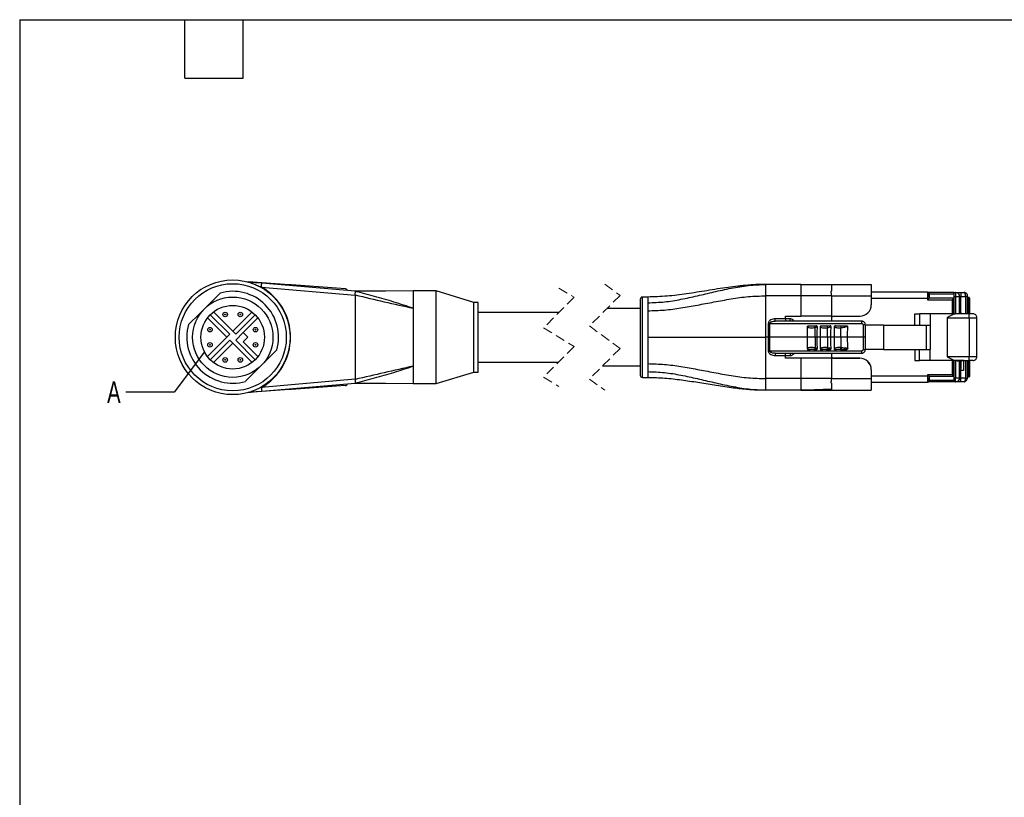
# Model space of a CAD drawing. Header units: millimetres. Extents: x 6 to 275, y 6 to 210.
# Tile 2 of 17: x 6 to 135, y 108 to 210. Entities that reach past the tile are written whole.
import ezdxf

# ---------------------------------------------------------------- set-up
doc = ezdxf.new("R2010")
doc.units = ezdxf.units.MM
doc.linetypes.add('SLD-Dashed', pattern=[1.905, 1.27, -0.635])
doc.linetypes.add('SLD-Solid', pattern=[0])
doc.layers.add('TEXT', color=140, linetype='SLD-Solid', lineweight=25)
doc.styles.add('SLDTEXTSTYLE0', font='TXT', dxfattribs={"width": 0.7})
doc.dimstyles.new('SLDDIMSTYLE4', dxfattribs={"dimtxt": 0.18, "dimasz": 3.302, "dimexe": 0, "dimexo": 0.0625, "dimgap": 0, "dimtad": 0, "dimtih": 1, "dimtoh": 1, "dimdec": 0, "dimrnd": 1e-09, "dimzin": 0, "dimdsep": 46, "dimtxsty": 'Standard', "dimblk1": 'NONE', "dimblk2": 'NONE', "dimsah": 1, "dimcen": 0.09, "dimadec": 0, "dimazin": 0, "dimtfac": 3.302, "dimtdec": 0, "dimtofl": 0, "dimtmove": 0, "dimatfit": 3, "dimldrblk": 'NONE', "dimfxl": 0, "dimfrac": 2, "dimtolj": 1, "dimtzin": 0, "dimarcsym": 0})

# ---------------------------------------------------------------- blocks, each defined once
blk = doc.blocks.new('_None')

msp = doc.modelspace()

# ---------------------------------------------------------------- linework, layer by layer
for p, q in [((41.56, 174.91), (36.21, 175.29)), ((50.2, 174.06), (37.99, 175.12)), ((37.95, 174.62), (50.2, 173.56)), ((41.55, 174.81), (41.56, 174.91)), ((41.88, 174.89), (41.56, 174.91)), ((41.88, 174.89), (41.87, 174.78)), ((48.93, 174.38), (41.88, 174.89)), ((50.2, 174.06), (50.2, 174.06)), ((50.56, 173.97), (50.21, 174.05)), ((60.8, 174.11), (57.8, 174.11)), ((57.8, 174.08), (57.8, 171.84)), ((65.7, 172.61), (60.8, 174.11)), ((60.8, 162.01), (60.8, 174.11)), ((103.87, 173.48), (103.87, 174.96)), ((108.47, 174.96), (103.87, 174.96)), ((108.47, 174.96), (108.47, 174.11)), ((108.47, 174.96), (112.47, 174.96)), ((108.47, 174.11), (108.47, 173.48)), ((112.47, 174.96), (112.47, 174.86)), ((112.47, 174.96), (117.67, 174.96)), ((112.47, 174.86), (112.47, 174.11)), ((117.67, 174.96), (117.67, 173.48)), ((125.04, 173.95), (117.67, 173.95)), ((125.04, 173.95), (125.04, 173.15)), ((125.24, 173.9), (125.17, 173.9)), ((125.24, 173.7), (125.24, 173.9)), ((128.49, 173.9), (125.24, 173.9)), ((128.49, 173.9), (128.7, 173.9)), ((128.49, 173.4), (128.49, 173.9)), ((128.7, 173.9), (128.7, 173.4)), ((128.7, 173.9), (128.74, 173.9)), ((128.74, 173.9), (129.37, 173.9)), ((129.37, 173.9), (129.37, 173.4)), ((129.37, 173.9), (129.77, 173.9)), ((50.2, 173.56), (50.2, 162.57)), ((66.3, 172.61), (65.7, 172.61)), ((65.7, 163.51), (65.7, 172.61)), ((66.3, 163.51), (66.3, 172.61)), ((87.47, 173.01), (87.47, 163.11)), ((88.47, 173.31), (87.77, 173.31)), ((87.77, 162.81), (87.77, 173.31)), ((88.47, 173.31), (88.47, 172.56)), ((88.47, 172.56), (88.47, 171.52)), ((103.87, 168.06), (103.87, 173.48)), ((108.47, 173.48), (103.87, 173.48)), ((108.47, 173.48), (108.47, 170.81)), ((112.47, 173.48), (108.47, 173.48)), ((112.47, 173.48), (112.47, 170.81)), ((112.47, 173.48), (117.67, 173.48)), ((117.67, 173.48), (117.67, 172.31)), ((117.67, 173.15), (125.04, 173.15)), ((125.04, 173.15), (125.24, 173.15)), ((125.04, 173.15), (125.04, 172.95)), ((125.04, 172.95), (128.24, 172.95)), ((125.24, 173.75), (125.24, 173.15)), ((125.24, 173.36), (125.24, 173.7)), ((128.49, 173.7), (125.24, 173.7)), ((125.24, 173.39), (125.24, 173.39)), ((125.24, 173.36), (125.24, 173.36)), ((128.44, 173.15), (125.24, 173.15)), ((128.24, 172.95), (128.24, 171.11)), ((128.44, 171.11), (128.44, 173.15)), ((128.49, 173.4), (128.7, 173.4)), ((128.49, 171.11), (128.49, 173.4)), ((128.7, 173.4), (129.2, 173.4)), ((128.7, 173.4), (128.7, 171.11)), ((129.2, 171.11), (129.2, 173.4)), ((129.2, 173.4), (129.24, 173.4)), ((129.24, 171.11), (129.24, 173.4)), ((129.24, 173.4), (129.37, 173.4)), ((129.37, 171.11), (129.37, 173.4)), ((129.37, 173.4), (129.97, 173.4)), ((129.97, 173.4), (129.97, 171.11)), ((130.27, 172.75), (130.27, 173.4)), ((130.37, 173.25), (130.27, 173.25)), ((130.27, 171.11), (130.27, 172.75)), ((130.27, 172.75), (130.37, 172.75)), ((130.37, 173.25), (130.37, 172.75)), ((130.37, 172.75), (130.37, 171.11)), ((130.57, 172.75), (130.57, 173.05)), ((130.57, 171.11), (130.57, 172.75)), ((31.68, 171.36), (34.2, 168.84)), ((36.72, 171.36), (34.2, 168.84)), ((76.87, 171.31), (66.3, 171.31)), ((87.47, 171.81), (83.12, 171.81)), ((88.47, 171.52), (88.47, 168.06)), ((30.9, 170.58), (33.42, 168.06)), ((33.81, 168.45), (31.26, 171)), ((34.59, 168.45), (37.13, 171)), ((37.5, 170.58), (35.58, 168.67)), ((105.1, 170.16), (105.1, 170.46)), ((106.47, 170.46), (105.1, 170.46)), ((116.41, 170.16), (105.1, 170.16)), ((106.47, 170.46), (106.47, 170.81)), ((106.47, 170.81), (108.47, 170.81)), ((112.47, 170.81), (112.47, 170.16)), ((112.77, 170.81), (116.17, 170.81)), ((123.36, 169.66), (123.36, 171.11)), ((123.36, 171.11), (123.99, 171.11)), ((123.99, 171.11), (123.99, 169.66)), ((125.38, 171.11), (123.99, 171.11)), ((125.38, 171.11), (125.38, 169.66)), ((129.78, 171.11), (125.38, 171.11)), ((127.6, 170.61), (127.6, 165.51)), ((127.6, 170.61), (130.47, 170.61)), ((130.47, 171.11), (129.78, 171.11)), ((130.47, 170.61), (130.47, 171.11)), ((130.97, 171.11), (130.47, 171.11)), ((130.47, 170.61), (131.47, 170.61)), ((130.47, 170.61), (130.47, 165.51)), ((131.47, 169.76), (131.47, 170.61)), ((34.2, 168.84), (34.59, 168.45)), ((35.58, 168.67), (34.59, 167.68)), ((36.18, 168.06), (35.58, 168.67)), ((104.21, 169.87), (104.2, 168.06)), ((104.41, 169.87), (116.39, 169.87)), ((104.41, 168.06), (104.41, 169.87)), ((110.28, 169.56), (110.53, 169.56)), ((110.35, 168.06), (110.35, 169.34)), ((111.9, 169.56), (112.34, 169.56)), ((111.95, 168.06), (111.95, 169.32)), ((112.94, 169.56), (113.67, 169.56)), ((113.67, 169.56), (114.57, 169.56)), ((113.7, 168.06), (113.7, 169.3)), ((116.6, 169.67), (116.61, 168.06)), ((116.92, 168.06), (116.91, 169.67)), ((119.28, 169.66), (116.91, 169.66)), ((119.28, 169.66), (119.28, 166.46)), ((119.28, 169.66), (124.85, 169.66)), ((124.85, 169.66), (124.85, 166.46)), ((124.85, 169.66), (125.38, 169.66)), ((125.38, 169.66), (125.38, 166.46)), ((131.47, 168.61), (131.47, 169.76)), ((131.47, 167.51), (131.47, 168.61)), ((30.9, 165.55), (33.42, 168.06)), ((33.81, 167.68), (31.26, 165.13)), ((33.42, 168.06), (33.81, 168.45)), ((34.2, 167.29), (33.81, 167.68)), ((34.59, 167.68), (37.13, 165.13)), ((35.58, 167.46), (36.18, 168.06)), ((37.5, 165.55), (35.58, 167.46)), ((88.47, 168.06), (103.87, 168.06)), ((88.47, 168.06), (88.47, 164.61)), ((103.87, 162.65), (103.87, 168.06)), ((104.2, 168.06), (103.87, 168.06)), ((104.2, 168.06), (104.21, 166.26)), ((109.35, 168.06), (104.41, 168.06)), ((104.41, 166.26), (104.41, 168.06)), ((110.35, 168.06), (109.35, 168.06)), ((110.55, 168.06), (110.35, 168.06)), ((110.35, 168.06), (110.35, 166.67)), ((111.04, 168.06), (110.55, 168.06)), ((111.95, 168.06), (111.04, 168.06)), ((111.95, 168.06), (111.95, 166.68)), ((112.33, 168.06), (111.95, 168.06)), ((112.87, 168.06), (112.33, 168.06)), ((113.7, 168.06), (112.87, 168.06)), ((114.51, 168.06), (113.7, 168.06)), ((113.7, 168.06), (113.7, 166.7)), ((116.61, 168.06), (114.51, 168.06)), ((116.61, 168.06), (116.6, 166.46)), ((116.91, 166.46), (116.92, 168.06)), ((131.47, 166.36), (131.47, 167.51)), ((31.68, 164.77), (34.2, 167.29)), ((36.72, 164.77), (34.2, 167.29)), ((116.39, 166.26), (104.41, 166.26)), ((110.3, 166.5), (110.39, 166.51)), ((111.91, 166.5), (111.98, 166.5)), ((112.04, 166.34), (112.34, 166.46)), ((119.28, 166.46), (116.91, 166.46)), ((119.28, 166.46), (124.85, 166.46)), ((123.36, 166.46), (123.36, 165.01)), ((123.99, 165.01), (123.99, 166.46)), ((124.85, 166.46), (125.38, 166.46)), ((125.38, 165.01), (125.38, 166.46)), ((131.47, 165.51), (131.47, 166.36)), ((66.3, 164.81), (76.79, 164.81)), ((105.1, 165.96), (116.41, 165.96)), ((105.1, 165.96), (105.1, 165.67)), ((105.1, 165.67), (106.47, 165.67)), ((106.47, 165.31), (106.47, 165.67)), ((108.47, 165.31), (106.47, 165.31)), ((112.47, 165.31), (108.47, 165.31)), ((108.47, 165.31), (108.47, 162.65)), ((112.47, 165.96), (112.47, 165.31)), ((112.47, 165.31), (112.47, 162.65)), ((112.77, 165.32), (112.77, 165.33)), ((112.77, 165.33), (116.17, 165.33)), ((116.17, 165.32), (112.77, 165.32)), ((112.77, 165.31), (116.17, 165.31)), ((116.17, 165.32), (116.17, 165.33)), ((123.36, 165.01), (123.99, 165.01)), ((125.38, 165.01), (123.99, 165.01)), ((129.78, 165.01), (125.38, 165.01)), ((130.47, 165.51), (127.6, 165.51)), ((128.24, 165.01), (128.24, 163.17)), ((128.44, 162.97), (128.44, 165.01)), ((128.49, 162.72), (128.49, 165.01)), ((128.7, 165.01), (128.7, 162.72)), ((129.2, 162.72), (129.2, 165.01)), ((129.23, 165.01), (129.22, 164.97)), ((129.22, 164.97), (129.22, 164.02)), ((129.37, 165.01), (129.37, 163.89)), ((129.74, 165.01), (129.74, 163.73)), ((129.78, 165.01), (130.47, 165.01)), ((129.97, 165.01), (129.97, 162.72)), ((130.27, 163.37), (130.27, 165.01)), ((130.37, 165.01), (130.37, 163.37)), ((130.47, 165.01), (130.47, 165.51)), ((131.47, 165.51), (130.47, 165.51)), ((130.97, 165.01), (130.47, 165.01)), ((130.57, 163.37), (130.57, 165.01)), ((57.8, 164.29), (57.8, 162.05)), ((60.8, 162.01), (65.7, 163.51)), ((65.7, 163.51), (66.3, 163.51)), ((82.54, 164.31), (87.47, 164.31)), ((88.47, 164.61), (88.47, 163.57)), ((88.47, 163.57), (88.47, 162.81)), ((117.67, 163.81), (117.67, 162.65)), ((129.24, 163.8), (129.22, 164.02)), ((129.23, 163.89), (129.37, 163.89)), ((129.24, 162.72), (129.24, 163.8)), ((129.37, 162.72), (129.37, 163.73)), ((129.74, 163.73), (129.37, 163.73)), ((50.2, 162.57), (37.95, 161.51)), ((87.77, 162.81), (88.47, 162.81)), ((108.47, 162.65), (103.87, 162.65)), ((103.87, 161.16), (103.87, 162.65)), ((108.47, 162.65), (108.47, 162.01)), ((112.47, 162.65), (108.47, 162.65)), ((112.47, 162.65), (117.67, 162.65)), ((125.04, 162.97), (117.67, 162.97)), ((117.67, 162.65), (117.67, 161.16)), ((128.24, 163.17), (125.04, 163.17)), ((125.04, 163.17), (125.04, 162.97)), ((125.24, 162.97), (125.04, 162.97)), ((125.04, 162.97), (125.04, 162.17)), ((125.24, 162.22), (125.17, 162.22)), ((125.24, 162.97), (128.44, 162.97)), ((125.24, 162.97), (125.24, 162.37)), ((125.24, 162.42), (125.24, 162.74)), ((125.24, 162.74), (125.24, 162.74)), ((128.49, 162.42), (125.24, 162.42)), ((125.24, 162.22), (125.24, 162.42)), ((128.49, 162.22), (125.24, 162.22)), ((128.7, 162.72), (128.49, 162.72)), ((128.49, 162.22), (128.49, 162.72)), ((128.7, 162.22), (128.49, 162.22)), ((129.2, 162.72), (128.7, 162.72)), ((128.7, 162.22), (128.7, 162.72)), ((128.74, 162.22), (128.7, 162.22)), ((129.37, 162.22), (128.74, 162.22)), ((129.24, 162.72), (129.2, 162.72)), ((129.37, 162.72), (129.24, 162.72)), ((129.37, 162.22), (129.37, 162.72)), ((129.97, 162.72), (129.37, 162.72)), ((129.77, 162.22), (129.37, 162.22)), ((129.81, 162.24), (129.77, 162.22)), ((129.97, 162.72), (130.25, 162.72)), ((130.25, 162.72), (130.27, 162.72)), ((130.27, 162.72), (130.27, 163.37)), ((130.37, 163.37), (130.27, 163.37)), ((130.27, 162.87), (130.37, 162.87)), ((130.37, 163.37), (130.37, 162.87)), ((130.57, 163.37), (130.37, 163.37)), ((130.57, 163.07), (130.57, 163.37)), ((41.56, 161.22), (36.21, 160.84)), ((37.99, 161.01), (50.2, 162.06)), ((41.56, 161.22), (41.55, 161.32)), ((41.88, 161.24), (41.56, 161.22)), ((41.87, 161.35), (41.88, 161.24)), ((48.92, 161.75), (41.88, 161.24)), ((50.2, 162.06), (50.2, 162.07)), ((50.21, 162.08), (50.56, 162.16)), ((57.8, 162.01), (60.8, 162.01)), ((108.47, 161.16), (103.87, 161.16)), ((108.47, 162.01), (108.47, 161.16)), ((108.47, 161.16), (112.47, 161.16)), ((112.47, 162.01), (112.47, 161.27)), ((112.47, 161.27), (112.47, 161.16)), ((112.47, 161.16), (117.67, 161.16)), ((117.67, 162.17), (125.04, 162.17))]:
    msp.add_line(p, q)
at = {"color": 7, "linetype": 'SLD-Dashed', "lineweight": 18}
for p, q in [((76.83, 174.49), (78.83, 173.28)), ((82.83, 174.99), (84.83, 173.53)), ((78.83, 173.28), (74.83, 169.28)), ((84.83, 173.53), (80.83, 169.53)), ((74.83, 169.28), (78.83, 166.85)), ((80.83, 169.53), (84.83, 166.6)), ((78.83, 166.85), (74.83, 162.85)), ((84.83, 166.6), (80.83, 162.6)), ((74.83, 162.85), (76.83, 161.64)), ((80.83, 162.6), (82.83, 161.14))]:
    msp.add_line(p, q, dxfattribs=at)
at = {"flags": 128}
for points in [[(37.99, 175.12), (37.09, 175.19), (36.2, 175.27), (36.06, 175.28)], [(37.95, 174.62), (37.97, 174.81), (37.98, 174.97), (37.99, 175.08), (37.99, 175.12)], [(32.54, 173.83), (31.93, 173.22), (31.36, 172.65), (30.49, 171.78)], [(57.8, 174.11), (54.18, 174.09), (50.2, 174.06)], [(112.47, 174.86), (110.23, 174.92), (108.47, 174.96)], [(50.2, 173.56), (50.2, 173.58), (50.2, 173.59)], [(125.24, 173.15), (125.24, 173.15), (125.23, 173.14), (125.21, 173.12), (125.18, 173.1), (125.15, 173.07), (125.12, 173.03), (125.08, 172.99), (125.04, 172.95)], [(128.44, 173.15), (128.44, 173.15), (128.43, 173.14), (128.41, 173.12), (128.38, 173.1), (128.35, 173.07), (128.32, 173.03), (128.28, 172.99), (128.24, 172.95)], [(130.27, 173.4), (130.25, 173.4), (130.18, 173.4), (130.09, 173.4), (129.97, 173.4)], [(130.37, 172.75), (130.41, 172.75), (130.45, 172.75), (130.48, 172.75), (130.51, 172.75), (130.54, 172.75), (130.56, 172.75), (130.57, 172.75), (130.57, 172.75)], [(30.49, 171.78), (29.93, 171.22), (29.37, 170.66), (28.91, 170.21), (28.43, 169.72)], [(107.06, 170.46), (106.73, 170.46), (106.47, 170.46)], [(112.47, 170.81), (111.45, 170.81), (110.47, 170.81), (109.49, 170.81), (108.47, 170.81)], [(109.35, 168.06), (109.35, 168.23), (109.35, 168.4), (109.35, 168.57), (109.34, 168.74), (109.34, 168.91), (109.34, 169.08), (109.34, 169.25), (109.34, 169.41)], [(110.28, 169.56), (110.29, 169.52), (110.31, 169.46), (110.33, 169.4), (110.35, 169.34)], [(110.58, 169.46), (110.56, 168.68), (110.55, 168.06)], [(111.04, 168.06), (111.03, 168.23), (111.03, 168.4), (111.03, 168.57), (111.03, 168.74), (111.03, 168.91), (111.03, 169.08), (111.02, 169.25), (111.02, 169.42)], [(111.9, 169.56), (111.91, 169.52), (111.92, 169.46), (111.94, 169.39), (111.95, 169.32)], [(112.37, 169.48), (112.35, 168.69), (112.33, 168.06)], [(112.87, 168.06), (112.87, 168.23), (112.87, 168.4), (112.87, 168.57), (112.87, 168.74), (112.86, 168.91), (112.86, 169.08), (112.86, 169.25), (112.86, 169.42)], [(114.58, 169.52), (114.57, 169.34), (114.56, 169.16), (114.55, 168.97), (114.54, 168.79), (114.53, 168.61), (114.52, 168.43), (114.52, 168.25), (114.51, 168.06)], [(104.41, 168.06), (104.36, 168.06), (104.31, 168.06), (104.26, 168.06), (104.2, 168.06)], [(109.34, 166.59), (109.34, 166.77), (109.34, 166.96), (109.34, 167.14), (109.34, 167.33), (109.35, 167.51), (109.35, 167.7), (109.35, 167.88), (109.35, 168.06)], [(110.55, 168.06), (110.57, 167.23), (110.58, 166.57)], [(111.02, 166.59), (111.02, 166.77), (111.02, 166.96), (111.03, 167.14), (111.03, 167.33), (111.03, 167.51), (111.03, 167.7), (111.03, 167.88), (111.04, 168.06)], [(112.33, 168.06), (112.36, 167.22), (112.38, 166.57)], [(112.86, 166.59), (112.86, 166.77), (112.86, 166.96), (112.86, 167.14), (112.86, 167.33), (112.87, 167.51), (112.87, 167.7), (112.87, 167.88), (112.87, 168.06)], [(114.51, 168.06), (114.52, 167.88), (114.53, 167.69), (114.54, 167.5), (114.55, 167.32), (114.56, 167.13), (114.57, 166.94), (114.58, 166.75), (114.59, 166.57)], [(37.91, 164.35), (38.46, 164.91), (39.02, 165.47), (39.48, 165.92), (39.96, 166.41)], [(110.3, 166.5), (110.33, 166.58), (110.35, 166.67)], [(110.43, 166.64), (110.41, 166.57), (110.39, 166.51)], [(111.91, 166.5), (111.93, 166.59), (111.95, 166.68)], [(112.01, 166.67), (112, 166.58), (111.98, 166.5)], [(113.68, 166.5), (113.69, 166.6), (113.7, 166.7)], [(113.74, 166.7), (113.73, 166.59), (113.72, 166.5)], [(106.47, 165.67), (106.8, 165.67), (107.06, 165.67)], [(35.86, 162.3), (36.47, 162.91), (37.04, 163.48), (37.91, 164.35)], [(129.24, 163.8), (129.24, 163.79), (129.25, 163.78), (129.26, 163.76), (129.28, 163.75), (129.3, 163.74), (129.32, 163.74), (129.35, 163.73), (129.37, 163.73)], [(50.2, 162.54), (50.2, 162.55), (50.2, 162.57)], [(125.24, 162.97), (125.24, 162.98), (125.23, 162.99), (125.21, 163.01), (125.18, 163.03), (125.15, 163.06), (125.12, 163.1), (125.08, 163.14), (125.04, 163.17)], [(128.44, 162.97), (128.44, 162.98), (128.43, 162.99), (128.41, 163.01), (128.38, 163.03), (128.35, 163.06), (128.32, 163.1), (128.28, 163.14), (128.24, 163.17)], [(36.1, 160.85), (36.58, 160.89), (37.28, 160.95), (37.99, 161.01)], [(37.95, 161.51), (37.97, 161.32), (37.98, 161.16), (37.99, 161.05), (37.99, 161.01)], [(50.2, 162.06), (54.18, 162.04), (57.8, 162.02)], [(112.47, 161.27), (110.23, 161.21), (108.47, 161.16)]]:
    msp.add_lwpolyline(points, dxfattribs=at)
for centre, radius in [((34.2, 168.06), 7.5), ((34.2, 168.06), 7), ((34.2, 168.06), 5.25), ((34.2, 168.06), 4.15), ((33.21, 171.03), 0.3), ((35.19, 171.03), 0.3), ((33.21, 171.03), 0.05), ((35.19, 171.03), 0.05), ((31.23, 169.05), 0.3), ((31.23, 169.05), 0.05), ((37.17, 169.05), 0.3), ((37.17, 169.05), 0.05), ((31.23, 167.07), 0.3), ((37.17, 167.07), 0.3), ((31.23, 167.07), 0.05), ((37.17, 167.07), 0.05), ((33.21, 165.1), 0.3), ((33.21, 165.1), 0.05), ((35.19, 165.1), 0.3), ((35.19, 165.1), 0.05)]:
    msp.add_circle(centre, radius)
for centre, radius, start, end in [((34.2, 168.06), 6, 343.955, 106.045), ((34.2, 168.06), 7.55, 299.7868, 60.2132), ((48.91, 174.08), 0.3, 12.7084, 85.9287), ((125.04, 173.75), 0.2, 0.0008, 89.9991), ((128.7, 173.41), 0.5, 359.9615, 89.96), ((128.74, 173.41), 0.5, 359.9615, 89.96), ((87.77, 173.01), 0.3, 89.9999, 179.9998), ((130.37, 173.05), 0.2, 359.9989, 90.0001), ((116.17, 172.31), 1.5, 270, 0.0001), ((112.77, 170.51), 0.3, 89.9998, 180), ((129.26, 168.37), 2.79, 79.3623, 126.5066), ((34.2, 168.06), 6, 163.955, 286.045), ((112.77, 165.63), 0.3, 179.9942, 269.999), ((112.77, 165.62), 0.3, 179.9942, 269.9991), ((112.77, 165.61), 0.3, 180.0001, 270.0002), ((116.17, 163.83), 1.5, 359.9975, 89.9976), ((116.17, 163.82), 1.5, 359.9974, 89.9977), ((116.17, 163.81), 1.5, 360, 90), ((129.26, 167.76), 2.79, 233.4934, 280.6377), ((87.77, 163.11), 0.3, 180.0002, 270.0001), ((125.04, 162.37), 0.2, 270.0007, 359.9993), ((128.7, 162.72), 0.5, 270.0399, 0.0386), ((128.74, 162.72), 0.5, 270.0399, 0.0386), ((130.37, 163.07), 0.2, 270.0002, 0.001), ((48.9, 162.04), 0.3, 274.0723, 347.2683)]:
    msp.add_arc(centre, radius, start, end)
for points, knots in [([(37.23, 174.88), (37.26, 174.88), (37.5, 174.8), (37.73, 174.71), (37.95, 174.62)], [0, 0, 0, 0, 0.089159, 1, 1, 1, 1]), ([(50.2, 173.59), (50.21, 173.64), (50.22, 173.74), (50.23, 173.88), (50.23, 173.98), (50.22, 174.05), (50.2, 174.06), (50.2, 174.06)], [0, 0, 0, 0, 0.334046, 0.625219, 0.844351, 0.968693, 1, 1, 1, 1]), ([(57.8, 171.84), (56.96, 172.12), (55.29, 172.68), (52.74, 173.39), (51.05, 173.84), (50.2, 174.06)], [0, 0, 0, 0, 0.334329, 0.667819, 1, 1, 1, 1]), ([(103.87, 174.96), (103.84, 174.96), (103.78, 174.96), (103.65, 174.96), (103.45, 174.96), (103.14, 174.95), (102.69, 174.94), (102.22, 174.91), (101.74, 174.88), (101.29, 174.84), (100.79, 174.79), (100, 174.71), (98.45, 174.51), (96.22, 174.15), (93.57, 173.72), (91, 173.39), (89.31, 173.34), (88.47, 173.31)], [0, 0, 0, 0, 0.005969, 0.012433, 0.024789, 0.04425, 0.072194, 0.111463, 0.136241, 0.164933, 0.197898, 0.235054, 0.318681, 0.499087, 0.672327, 0.838191, 1, 1, 1, 1]), ([(88.47, 172.56), (89.19, 172.59), (90.64, 172.64), (92.8, 173), (94.94, 173.47), (97.12, 173.99), (99.34, 174.48), (101.6, 174.87), (103.12, 174.93), (103.87, 174.96)], [0, 0, 0, 0, 0.138432, 0.278094, 0.419098, 0.560697, 0.708538, 0.854958, 1, 1, 1, 1]), ([(112.47, 174.11), (112.45, 174.1), (112.42, 174.06), (112.39, 173.96), (112.42, 173.76), (112.45, 173.59), (112.47, 173.48)], [0, 0, 0, 0, 0.112175, 0.227702, 0.465389, 1, 1, 1, 1]), ([(129.77, 173.9), (129.79, 173.9), (129.82, 173.9), (129.87, 173.84), (129.91, 173.76), (129.94, 173.67), (129.96, 173.56), (129.97, 173.47), (129.97, 173.4)], [0, 0, 0, 0, 0.084667, 0.177085, 0.386443, 0.529485, 0.683062, 1, 1, 1, 1]), ([(130.27, 173.4), (130.26, 173.47), (130.25, 173.56), (130.19, 173.68), (130.12, 173.77), (130.01, 173.85), (129.88, 173.9), (129.81, 173.9), (129.77, 173.9)], [0, 0, 0, 0, 0.236359, 0.359879, 0.48661, 0.716046, 0.851325, 1, 1, 1, 1]), ([(50.2, 173.59), (51.47, 173.29), (54, 172.7), (56.54, 172.13), (57.8, 171.84)], [0, 0, 0, 0, 0.5021344, 1, 1, 1, 1]), ([(88.47, 171.52), (89.19, 171.54), (90.64, 171.58), (92.79, 171.88), (94.94, 172.26), (97.13, 172.68), (99.34, 173.08), (101.6, 173.41), (103.12, 173.45), (103.87, 173.48)], [0, 0, 0, 0, 0.1389992, 0.2787723, 0.4194166, 0.5604514, 0.7078732, 0.8543712, 1, 1, 1, 1]), ([(57.8, 171.84), (57.8, 171.56), (57.79, 170.97), (57.77, 170.05), (57.77, 169.07), (57.8, 168.07), (57.81, 167.06), (57.79, 166.08), (57.8, 165.16), (57.8, 164.57), (57.8, 164.29)], [0, 0, 0, 0, 0.111962, 0.234848, 0.365534, 0.500026, 0.634137, 0.764496, 0.887731, 1, 1, 1, 1]), ([(105.1, 170.46), (105.01, 170.46), (104.81, 170.45), (104.53, 170.34), (104.33, 170.19), (104.23, 170.02), (104.21, 169.92), (104.21, 169.87)], [0, 0, 0, 0, 0.2515, 0.50102, 0.750202, 0.875304, 1, 1, 1, 1]), ([(104.41, 169.87), (104.41, 169.88), (104.41, 169.9), (104.43, 169.94), (104.48, 170), (104.56, 170.06), (104.76, 170.15), (104.95, 170.16), (105.1, 170.16)], [0, 0, 0, 0, 0.039105, 0.080575, 0.176148, 0.295621, 0.443159, 1, 1, 1, 1]), ([(106.47, 170.46), (106.47, 170.42), (106.47, 170.35), (106.47, 170.26), (106.47, 170.2), (106.47, 170.17), (106.47, 170.16)], [0, 0, 0, 0, 0.3833797, 0.7076653, 0.92406, 1, 1, 1, 1]), ([(107.05, 170.16), (107.06, 170.17), (107.06, 170.2), (107.06, 170.26), (107.06, 170.35), (107.06, 170.42), (107.06, 170.46)], [0, 0, 0, 0, 0.077023, 0.292289, 0.616771, 1, 1, 1, 1]), ([(107.38, 170.37), (107.33, 170.4), (107.23, 170.45), (107.11, 170.46), (107.06, 170.46)], [0, 0, 0, 0, 0.499244, 1, 1, 1, 1]), ([(107.57, 170.16), (107.54, 170.2), (107.49, 170.28), (107.42, 170.34), (107.38, 170.37)], [0, 0, 0, 0, 0.481006, 1, 1, 1, 1]), ([(116.41, 170.16), (116.4, 170.16), (116.4, 170.13), (116.4, 170.07), (116.39, 169.98), (116.39, 169.91), (116.39, 169.87)], [0, 0, 0, 0, 0.077815, 0.294159, 0.61771, 1, 1, 1, 1]), ([(116.91, 169.67), (116.9, 169.73), (116.88, 169.86), (116.77, 170.02), (116.64, 170.11), (116.52, 170.16), (116.44, 170.16), (116.41, 170.16)], [0, 0, 0, 0, 0.244995, 0.499385, 0.719608, 0.852394, 1, 1, 1, 1]), ([(131.47, 170.61), (131.46, 170.68), (131.45, 170.81), (131.33, 170.98), (131.17, 171.09), (131.04, 171.11), (130.97, 171.11)], [0, 0, 0, 0, 0.249999, 0.499999, 0.749998, 1, 1, 1, 1]), ([(104.41, 169.87), (104.4, 169.87), (104.37, 169.87), (104.32, 169.87), (104.26, 169.87), (104.23, 169.87), (104.21, 169.87)], [0, 0, 0, 0, 0.218357, 0.463648, 0.727096, 1, 1, 1, 1]), ([(109.34, 169.41), (109.34, 169.43), (109.34, 169.46), (109.36, 169.51), (109.38, 169.54), (109.4, 169.56), (109.41, 169.56), (109.42, 169.56)], [0, 0, 0, 0, 0.282202, 0.561881, 0.80345, 0.903639, 1, 1, 1, 1]), ([(109.34, 169.41), (109.36, 169.39), (109.42, 169.35), (109.57, 169.31), (109.78, 169.29), (110.06, 169.29), (110.25, 169.32), (110.35, 169.34)], [0, 0, 0, 0, 0.087408, 0.200576, 0.43991, 0.712946, 1, 1, 1, 1]), ([(109.42, 169.56), (109.42, 169.56), (109.42, 169.56), (109.42, 169.56), (109.42, 169.56), (109.42, 169.56), (109.43, 169.56), (109.43, 169.56), (109.45, 169.56), (109.47, 169.56), (109.52, 169.56), (109.6, 169.56), (109.72, 169.56), (109.89, 169.56), (110.09, 169.56), (110.22, 169.56), (110.28, 169.56)], [0, 0, 0, 0, 0.0021475, 0.0026046, 0.003493, 0.0053688, 0.0098019, 0.0182324, 0.032795, 0.0583281, 0.1039048, 0.1855236, 0.3318442, 0.5537636, 0.7771793, 1, 1, 1, 1]), ([(110.35, 169.34), (110.4, 169.35), (110.48, 169.38), (110.55, 169.43), (110.58, 169.46)], [0, 0, 0, 0, 0.555473, 1, 1, 1, 1]), ([(110.58, 169.46), (110.58, 169.47), (110.58, 169.49), (110.57, 169.53), (110.56, 169.55), (110.54, 169.56), (110.54, 169.56), (110.53, 169.56)], [0, 0, 0, 0, 0.309699, 0.587253, 0.83462, 0.923893, 1, 1, 1, 1]), ([(111.02, 169.42), (111.02, 169.43), (111.02, 169.47), (111.04, 169.51), (111.06, 169.54), (111.08, 169.56), (111.09, 169.56), (111.1, 169.56), (111.1, 169.56)], [0, 0, 0, 0, 0.282908, 0.543971, 0.789607, 0.901677, 0.957783, 1, 1, 1, 1]), ([(111.02, 169.42), (111.07, 169.39), (111.19, 169.31), (111.43, 169.3), (111.69, 169.29), (111.86, 169.31), (111.95, 169.32)], [0, 0, 0, 0, 0.175091, 0.450834, 0.720037, 1, 1, 1, 1]), ([(111.1, 169.56), (111.1, 169.56), (111.1, 169.56), (111.11, 169.56), (111.12, 169.56), (111.15, 169.56), (111.19, 169.56), (111.27, 169.56), (111.39, 169.56), (111.55, 169.56), (111.72, 169.56), (111.84, 169.56), (111.9, 169.56)], [0, 0, 0, 0, 0.003898, 0.0117, 0.026551, 0.052827, 0.099672, 0.183371, 0.33322, 0.554716, 0.777075, 1, 1, 1, 1]), ([(111.95, 169.32), (112.04, 169.34), (112.19, 169.37), (112.32, 169.45), (112.37, 169.48)], [0, 0, 0, 0, 0.560657, 1, 1, 1, 1]), ([(112.35, 169.56), (112.35, 169.56), (112.33, 169.56), (112.31, 169.56), (112.3, 169.56)], [0, 0, 0, 0, 0.206301, 1, 1, 1, 1]), ([(112.37, 169.49), (112.37, 169.5), (112.37, 169.51), (112.37, 169.54), (112.36, 169.55), (112.35, 169.56), (112.34, 169.56), (112.34, 169.56), (112.34, 169.56)], [0, 0, 0, 0, 0.325532, 0.599227, 0.81444, 0.920148, 0.961189, 1, 1, 1, 1]), ([(112.86, 169.42), (112.86, 169.43), (112.86, 169.47), (112.88, 169.51), (112.9, 169.54), (112.92, 169.56), (112.93, 169.56), (112.94, 169.56), (112.94, 169.56)], [0, 0, 0, 0, 0.278015, 0.554782, 0.803761, 0.926918, 0.97327, 1, 1, 1, 1]), ([(112.86, 169.42), (112.9, 169.39), (113.02, 169.32), (113.23, 169.3), (113.47, 169.29), (113.62, 169.3), (113.7, 169.3)], [0, 0, 0, 0, 0.184093, 0.460059, 0.725039, 1, 1, 1, 1]), ([(112.99, 169.56), (112.97, 169.56), (112.95, 169.55), (112.92, 169.55), (112.92, 169.55)], [0, 0, 0, 0, 0.889343, 1, 1, 1, 1]), ([(113.67, 169.56), (113.68, 169.55), (113.68, 169.51), (113.69, 169.45), (113.69, 169.38), (113.7, 169.33), (113.7, 169.3)], [0, 0, 0, 0, 0.181774, 0.420266, 0.699491, 1, 1, 1, 1]), ([(113.7, 169.3), (113.87, 169.33), (114.11, 169.36), (114.42, 169.43), (114.53, 169.49), (114.58, 169.52)], [0, 0, 0, 0, 0.5598057, 0.8081968, 1, 1, 1, 1]), ([(114.58, 169.52), (114.58, 169.52), (114.58, 169.53), (114.58, 169.55), (114.58, 169.56), (114.57, 169.56), (114.57, 169.56), (114.57, 169.56)], [0, 0, 0, 0, 0.284747, 0.563177, 0.815131, 0.91172, 1, 1, 1, 1]), ([(116.39, 169.87), (116.42, 169.86), (116.47, 169.86), (116.54, 169.81), (116.59, 169.75), (116.59, 169.7), (116.6, 169.67)], [0, 0, 0, 0, 0.251877, 0.502449, 0.751583, 1, 1, 1, 1]), ([(116.91, 169.67), (116.9, 169.67), (116.9, 169.67), (116.88, 169.67), (116.85, 169.67), (116.81, 169.67), (116.77, 169.67), (116.71, 169.67), (116.66, 169.67), (116.62, 169.67), (116.6, 169.67)], [0, 0, 0, 0, 0.020091, 0.078058, 0.170765, 0.295079, 0.447105, 0.620194, 0.806949, 1, 1, 1, 1]), ([(116.92, 168.06), (116.92, 168.06), (116.91, 168.06), (116.89, 168.06), (116.86, 168.06), (116.83, 168.06), (116.78, 168.06), (116.73, 168.06), (116.67, 168.06), (116.63, 168.06), (116.61, 168.06)], [0, 0, 0, 0, 0.020094, 0.078044, 0.170736, 0.295034, 0.447054, 0.620139, 0.806913, 1, 1, 1, 1]), ([(104.21, 166.26), (104.21, 166.21), (104.23, 166.12), (104.33, 165.94), (104.61, 165.72), (104.91, 165.69), (105.1, 165.67)], [0, 0, 0, 0, 0.124634, 0.250489, 0.500783, 1, 1, 1, 1]), ([(104.41, 166.26), (104.4, 166.26), (104.37, 166.26), (104.32, 166.26), (104.26, 166.26), (104.23, 166.26), (104.21, 166.26)], [0, 0, 0, 0, 0.218156, 0.463208, 0.726895, 1, 1, 1, 1]), ([(105.1, 165.96), (104.95, 165.97), (104.76, 165.98), (104.56, 166.07), (104.48, 166.13), (104.43, 166.19), (104.41, 166.23), (104.41, 166.25), (104.41, 166.26)], [0, 0, 0, 0, 0.5565307, 0.7039657, 0.8234354, 0.9191268, 0.9607196, 1, 1, 1, 1]), ([(110.35, 166.67), (110.26, 166.68), (110.07, 166.72), (109.77, 166.72), (109.54, 166.7), (109.4, 166.65), (109.36, 166.61), (109.34, 166.59)], [0, 0, 0, 0, 0.273855, 0.560043, 0.839752, 0.92928, 1, 1, 1, 1]), ([(109.41, 166.38), (109.39, 166.41), (109.35, 166.48), (109.34, 166.55), (109.34, 166.59)], [0, 0, 0, 0, 0.513259, 1, 1, 1, 1]), ([(109.41, 166.38), (109.41, 166.39), (109.4, 166.42), (109.4, 166.44), (109.4, 166.46), (109.4, 166.48), (109.41, 166.49), (109.51, 166.54), (109.82, 166.47), (110.11, 166.49), (110.3, 166.5)], [0, 0, 0, 0, 0.04495, 0.066283, 0.085306, 0.101583, 0.116519, 0.133065, 0.410723, 1, 1, 1, 1]), ([(109.41, 166.38), (109.48, 166.35), (109.65, 166.3), (109.92, 166.29), (110.2, 166.3), (110.38, 166.35), (110.46, 166.38)], [0, 0, 0, 0, 0.207021, 0.497383, 0.751637, 1, 1, 1, 1]), ([(110.43, 166.64), (110.42, 166.65), (110.39, 166.65), (110.36, 166.66), (110.35, 166.67)], [0, 0, 0, 0, 0.560016, 1, 1, 1, 1]), ([(110.39, 166.51), (110.42, 166.51), (110.46, 166.51), (110.5, 166.52), (110.52, 166.52), (110.53, 166.51), (110.53, 166.5), (110.54, 166.49), (110.55, 166.46), (110.54, 166.44), (110.54, 166.42)], [0, 0, 0, 0, 0.3329213, 0.4777225, 0.5356295, 0.584059, 0.628543, 0.6737314, 0.7727898, 1, 1, 1, 1]), ([(110.46, 166.38), (110.45, 166.4), (110.43, 166.44), (110.41, 166.49), (110.39, 166.51)], [0, 0, 0, 0, 0.505774, 1, 1, 1, 1]), ([(110.58, 166.57), (110.56, 166.59), (110.51, 166.62), (110.46, 166.63), (110.43, 166.64)], [0, 0, 0, 0, 0.559367, 1, 1, 1, 1]), ([(110.46, 166.38), (110.47, 166.38), (110.5, 166.4), (110.52, 166.41), (110.54, 166.42)], [0, 0, 0, 0, 0.5581021, 1, 1, 1, 1]), ([(110.54, 166.42), (110.55, 166.44), (110.57, 166.47), (110.58, 166.52), (110.58, 166.55), (110.58, 166.57)], [0, 0, 0, 0, 0.459357, 0.698023, 1, 1, 1, 1]), ([(111.95, 166.68), (111.86, 166.7), (111.69, 166.72), (111.42, 166.71), (111.22, 166.69), (111.08, 166.64), (111.04, 166.6), (111.02, 166.59)], [0, 0, 0, 0, 0.2803423, 0.5486486, 0.8332567, 0.9269552, 1, 1, 1, 1]), ([(111.1, 166.38), (111.07, 166.42), (111.03, 166.48), (111.02, 166.56), (111.02, 166.59)], [0, 0, 0, 0, 0.569902, 1, 1, 1, 1]), ([(111.1, 166.38), (111.1, 166.4), (111.09, 166.42), (111.08, 166.45), (111.09, 166.47), (111.09, 166.49), (111.11, 166.5), (111.19, 166.52), (111.47, 166.48), (111.73, 166.49), (111.91, 166.5)], [0, 0, 0, 0, 0.04361, 0.083522, 0.100525, 0.11592, 0.131669, 0.150606, 0.409242, 1, 1, 1, 1]), ([(111.1, 166.38), (111.16, 166.36), (111.31, 166.31), (111.63, 166.29), (111.88, 166.32), (112.04, 166.34)], [0, 0, 0, 0, 0.211717, 0.499472, 1, 1, 1, 1]), ([(112.01, 166.67), (112, 166.67), (111.98, 166.68), (111.96, 166.68), (111.95, 166.68)], [0, 0, 0, 0, 0.559982, 1, 1, 1, 1]), ([(111.98, 166.5), (112.07, 166.51), (112.17, 166.51), (112.28, 166.53), (112.31, 166.53), (112.33, 166.53), (112.33, 166.53), (112.34, 166.52), (112.35, 166.51), (112.35, 166.49), (112.35, 166.47), (112.34, 166.46)], [0, 0, 0, 0, 0.580586, 0.720704, 0.782303, 0.806963, 0.827509, 0.845919, 0.864261, 0.905288, 1, 1, 1, 1]), ([(112.04, 166.34), (112.03, 166.37), (112.01, 166.42), (111.99, 166.48), (111.98, 166.5)], [0, 0, 0, 0, 0.517792, 1, 1, 1, 1]), ([(112.38, 166.57), (112.35, 166.58), (112.28, 166.62), (112.16, 166.64), (112.07, 166.66), (112.01, 166.67)], [0, 0, 0, 0, 0.278728, 0.559326, 1, 1, 1, 1]), ([(112.38, 166.57), (112.38, 166.55), (112.37, 166.51), (112.35, 166.47), (112.34, 166.46)], [0, 0, 0, 0, 0.5398675, 1, 1, 1, 1]), ([(113.7, 166.7), (113.62, 166.71), (113.47, 166.72), (113.21, 166.7), (112.99, 166.68), (112.88, 166.6), (112.86, 166.59)], [0, 0, 0, 0, 0.274002, 0.540254, 0.907365, 1, 1, 1, 1]), ([(112.94, 166.38), (112.92, 166.41), (112.89, 166.45), (112.86, 166.52), (112.86, 166.56), (112.86, 166.59)], [0, 0, 0, 0, 0.461123, 0.684612, 1, 1, 1, 1]), ([(112.94, 166.38), (112.93, 166.4), (112.92, 166.43), (112.93, 166.47), (112.93, 166.48), (112.93, 166.49), (112.94, 166.49), (113.01, 166.52), (113.27, 166.48), (113.51, 166.49), (113.68, 166.5)], [0, 0, 0, 0, 0.081222, 0.099774, 0.116852, 0.124803, 0.132735, 0.150678, 0.405971, 1, 1, 1, 1]), ([(112.94, 166.38), (113.07, 166.35), (113.34, 166.28), (113.62, 166.3), (113.76, 166.31)], [0, 0, 0, 0, 0.498482, 1, 1, 1, 1]), ([(113.68, 166.5), (113.69, 166.5), (113.7, 166.5), (113.72, 166.5), (113.72, 166.5)], [0, 0, 0, 0, 0.5575569, 1, 1, 1, 1]), ([(113.74, 166.7), (113.74, 166.7), (113.72, 166.7), (113.71, 166.7), (113.7, 166.7)], [0, 0, 0, 0, 0.560023, 1, 1, 1, 1]), ([(113.72, 166.5), (113.88, 166.5), (114.11, 166.51), (114.38, 166.52), (114.5, 166.54), (114.55, 166.55), (114.56, 166.54), (114.57, 166.54), (114.57, 166.54), (114.57, 166.54), (114.57, 166.53), (114.57, 166.52), (114.57, 166.51), (114.57, 166.51)], [0, 0, 0, 0, 0.525159, 0.785966, 0.914602, 0.942464, 0.952981, 0.957346, 0.961347, 0.965287, 0.9694, 0.97854, 1, 1, 1, 1]), ([(113.76, 166.31), (113.75, 166.35), (113.75, 166.41), (113.73, 166.47), (113.72, 166.5)], [0, 0, 0, 0, 0.529668, 1, 1, 1, 1]), ([(114.59, 166.57), (114.54, 166.58), (114.44, 166.62), (114.28, 166.63), (114.05, 166.66), (113.87, 166.68), (113.74, 166.7)], [0, 0, 0, 0, 0.185411, 0.371474, 0.559226, 1, 1, 1, 1]), ([(113.76, 166.31), (113.9, 166.33), (114.11, 166.36), (114.38, 166.42), (114.51, 166.48), (114.57, 166.51)], [0, 0, 0, 0, 0.4994278, 0.7628041, 1, 1, 1, 1]), ([(114.59, 166.56), (114.59, 166.56), (114.59, 166.55), (114.58, 166.53), (114.57, 166.51), (114.57, 166.51)], [0, 0, 0, 0, 0.241239, 0.570895, 1, 1, 1, 1]), ([(116.6, 166.46), (116.59, 166.43), (116.59, 166.38), (116.54, 166.32), (116.47, 166.27), (116.42, 166.27), (116.39, 166.26)], [0, 0, 0, 0, 0.2484163, 0.4975513, 0.7481228, 1, 1, 1, 1]), ([(116.39, 166.26), (116.39, 166.22), (116.39, 166.15), (116.4, 166.06), (116.4, 166), (116.4, 165.97), (116.41, 165.96)], [0, 0, 0, 0, 0.38229, 0.705841, 0.922185, 1, 1, 1, 1]), ([(116.41, 165.96), (116.44, 165.97), (116.52, 165.97), (116.64, 166.02), (116.77, 166.11), (116.88, 166.27), (116.9, 166.4), (116.91, 166.46)], [0, 0, 0, 0, 0.14764, 0.280444, 0.500675, 0.755055, 1, 1, 1, 1]), ([(116.6, 166.46), (116.62, 166.46), (116.66, 166.46), (116.71, 166.46), (116.77, 166.46), (116.81, 166.46), (116.85, 166.46), (116.88, 166.46), (116.9, 166.46), (116.9, 166.46), (116.91, 166.46)], [0, 0, 0, 0, 0.193051, 0.379806, 0.552895, 0.704921, 0.829235, 0.921942, 0.979909, 1, 1, 1, 1]), ([(106.47, 165.67), (106.47, 165.71), (106.47, 165.78), (106.47, 165.87), (106.47, 165.93), (106.47, 165.96), (106.47, 165.96)], [0, 0, 0, 0, 0.38338, 0.707665, 0.924059, 1, 1, 1, 1]), ([(107.05, 165.96), (107.06, 165.96), (107.06, 165.93), (107.06, 165.87), (107.06, 165.78), (107.06, 165.71), (107.06, 165.67)], [0, 0, 0, 0, 0.0770215, 0.2922852, 0.616769, 1, 1, 1, 1]), ([(107.06, 165.67), (107.11, 165.67), (107.23, 165.68), (107.33, 165.73), (107.38, 165.76)], [0, 0, 0, 0, 0.499438, 1, 1, 1, 1]), ([(107.38, 165.76), (107.42, 165.79), (107.49, 165.84), (107.54, 165.93), (107.57, 165.96)], [0, 0, 0, 0, 0.520282, 1, 1, 1, 1]), ([(130.97, 165.01), (131.04, 165.02), (131.17, 165.04), (131.33, 165.15), (131.45, 165.32), (131.46, 165.45), (131.47, 165.51)], [0, 0, 0, 0, 0.250001, 0.5, 0.75, 1, 1, 1, 1]), ([(57.8, 164.29), (56.54, 164), (54, 163.43), (51.47, 162.84), (50.2, 162.54)], [0, 0, 0, 0, 0.497865, 1, 1, 1, 1]), ([(50.2, 162.07), (51.05, 162.29), (52.74, 162.74), (55.29, 163.45), (56.96, 164.01), (57.8, 164.29)], [0, 0, 0, 0, 0.332196, 0.665684, 1, 1, 1, 1]), ([(88.47, 164.61), (89.19, 164.59), (90.64, 164.55), (92.79, 164.25), (94.94, 163.87), (97.13, 163.44), (99.34, 163.05), (101.6, 162.72), (103.12, 162.68), (103.87, 162.65)], [0, 0, 0, 0, 0.138999, 0.278772, 0.419417, 0.560451, 0.707873, 0.854371, 1, 1, 1, 1]), ([(88.47, 163.57), (89.19, 163.54), (90.64, 163.49), (92.8, 163.13), (94.94, 162.66), (97.12, 162.14), (99.34, 161.65), (101.6, 161.26), (103.12, 161.19), (103.87, 161.16)], [0, 0, 0, 0, 0.138432, 0.278094, 0.419098, 0.560697, 0.708538, 0.854958, 1, 1, 1, 1]), ([(50.2, 162.54), (50.21, 162.49), (50.22, 162.39), (50.23, 162.25), (50.22, 162.15), (50.22, 162.08), (50.2, 162.07), (50.2, 162.07)], [0, 0, 0, 0, 0.334517, 0.626705, 0.843488, 0.96979, 1, 1, 1, 1]), ([(88.47, 162.81), (89.21, 162.8), (90.67, 162.76), (92.85, 162.5), (95, 162.18), (97.17, 161.83), (98.97, 161.55), (100.36, 161.38), (101.29, 161.28), (102.05, 161.23), (102.65, 161.19), (103.08, 161.18), (103.42, 161.17), (103.67, 161.17), (103.81, 161.17), (103.87, 161.17)], [0, 0, 0, 0, 0.142242, 0.283694, 0.423167, 0.562854, 0.710377, 0.774251, 0.8353, 0.889582, 0.923551, 0.951079, 0.972723, 0.989077, 1, 1, 1, 1]), ([(112.47, 162.65), (112.45, 162.53), (112.43, 162.39), (112.4, 162.22), (112.4, 162.14), (112.42, 162.07), (112.46, 162.03), (112.47, 162.01)], [0, 0, 0, 0, 0.53399, 0.674533, 0.793443, 0.898399, 1, 1, 1, 1]), ([(129.8, 162.23), (129.85, 162.24), (129.94, 162.27), (130.05, 162.35), (130.13, 162.43), (130.18, 162.52), (130.23, 162.62), (130.24, 162.69), (130.25, 162.73)], [0, 0, 0, 0, 0.185224, 0.405731, 0.536301, 0.68259, 0.840979, 1, 1, 1, 1]), ([(129.97, 162.72), (129.97, 162.66), (129.96, 162.57), (129.94, 162.46), (129.91, 162.37), (129.87, 162.29), (129.83, 162.24), (129.81, 162.24), (129.81, 162.24)], [0, 0, 0, 0, 0.341752, 0.506645, 0.659892, 0.885175, 0.98454, 1, 1, 1, 1])]:
    msp.add_open_spline(points, degree=3, knots=knots)
at = {"layer": 'TEXT'}
for p, q in [((6.35, 209.55), (273.05, 209.55)), ((6.35, 209.55), (6.35, 6.35)), ((27.94, 201.93), (27.94, 209.55)), ((35.56, 201.93), (35.56, 209.55)), ((27.94, 201.93), (35.56, 201.93))]:
    msp.add_line(p, q, dxfattribs=at)
msp.add_circle((34.2, 168.06), 4.15, dxfattribs=at)

# ---------------------------------------------------------------- texts
at = {"layer": 'TEXT', "insert": (17.78, 162.29), "char_height": 2.82, "attachment_point": 1, "style": 'SLDTEXTSTYLE0'}
msp.add_mtext('A', dxfattribs=at)

# ---------------------------------------------------------------- leaders
at = {"layer": 'TEXT', "has_arrowhead": 0}
msp.add_leader([(30.51, 166.17), (26.56, 160.88), (20.21, 160.88)], dimstyle='SLDDIMSTYLE4', dxfattribs=at)

doc.saveas('drawing.dxf')
